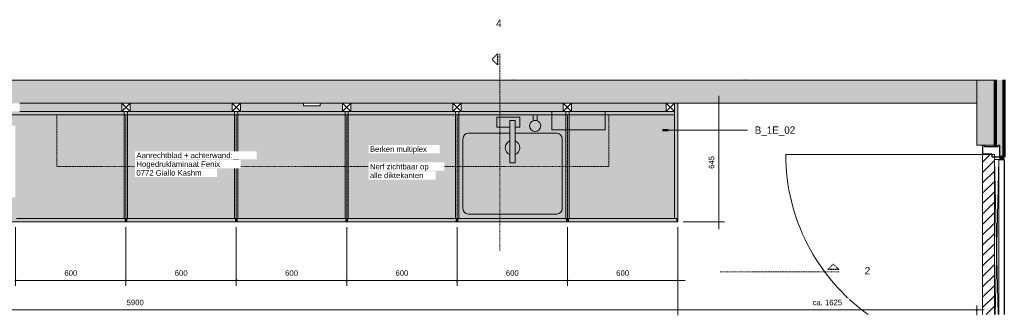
# Model space of a CAD drawing. Header units: millimetres. Extents: x -41613 to -506, y -9518 to 44768.
# Tile 11 of 11: x -37304 to -31952, y 43159 to 44767. Entities that reach past the tile are written whole.
import ezdxf

# ---------------------------------------------------------------- set-up
doc = ezdxf.new("R2010")
doc.units = ezdxf.units.MM
for name, pattern in [('Dash Small', [6.35, 3.175, -3.175]), ('Dash_2_', [6.35, 3.175, -3.175]), ('Hidden', [7.14375, 4.7625, -2.38125]), ('Overhead xxSmall', [2.579688, 1.5875, -0.992188])]:
    doc.linetypes.add(name, pattern=pattern)
for name, color, linetype, lineweight in [('0-1', 7, 'Continuous', 5), ('A----M-', 8, 'Continuous', 5), ('A----M--20', 8, 'Continuous', 5), ('A09-C---1', 8, 'Dash_2_', 13), ('A09-C---2', 135, 'Dash_2_', 25), ('A09-C---3', 8, 'Dash_2_', 5), ('A09-NT--1', 7, 'Continuous', 13), ('A09-NT--2', 170, 'Continuous', 50), ('A09-NT--3', 210, 'Continuous', 13), ('A29-----1', 9, 'Continuous', 5), ('A29-----2', 7, 'Continuous', 13), ('A29-----3', 90, 'Continuous', 70), ('A31-----1', 50, 'Continuous', 9), ('A31-----2', 250, 'Continuous', 25), ('A31-----3', 140, 'Continuous', 9), ('A312----1', 7, 'Continuous', 13), ('A69-----1', 55, 'Continuous', 5), ('A79-Y--', 8, 'Continuous', 13), ('A79-Y---1', 8, 'Continuous', 5), ('A99-----1', 1, 'Continuous', 13), ('A99-----2', 1, 'Dash Small', 5), ('A99-----3', 1, 'Overhead xxSmall', 13), ('Detail Items', 1, 'Continuous', 5), ('Detail Items-1', 7, 'Continuous', 13), ('Detail Items-2', 50, 'Continuous', 9), ('Detail Items-3', 1, 'Continuous', 9), ('Detail Items-4', 10, 'Continuous', 5), ('Detail Items-5', 1, 'Hidden', 5), ('walls-1', 254, 'Continuous', 5)]:
    doc.layers.add(name, color=color, linetype=linetype, lineweight=lineweight)
doc.styles.add('Arial', font='arial.ttf', dxfattribs={"height": 40})
doc.styles.add('Arial_1', font='arial.ttf', dxfattribs={"height": 30})
doc.styles.add('SHL-Book-TT_B', font='txt', dxfattribs={"height": 40})
doc.dimstyles.new('TD_Diagonal_1_5_mm', dxfattribs={"dimscale": 304.8, "dimtxt": 30.607782, "dimasz": 0.026247, "dimexe": 0.098425, "dimexo": 0.098425, "dimgap": 0.052493, "dimtad": 1, "dimdec": 0, "dimzin": 0, "dimdsep": 46, "dimtxsty": 'Arial_1', "dimblk1": 'OBLIQUE', "dimblk2": 'OBLIQUE', "dimsah": 1, "dimcen": 0.09, "dimdle": 0.131234, "dimazin": 2, "dimtfac": 1, "dimtdec": 4, "dimtix": 1, "dimtmove": 0, "dimatfit": 3, "dimfxl": 1, "dimtvp": 1, "dimtfill": 1, "dimtolj": 1, "dimtzin": 0, "dimarcsym": 2})
pattern_1 = [(45, (-74507.788, -708.147), (-19.999808, 19.999808), []), (45, (-74490.788, -708.147), (-19.999808, 19.999808), []), (45, (-74489.788, -708.147), (-19.999808, 19.999808), []), (45, (-74488.788, -708.147), (-19.999808, 19.999808), []), (45, (-74487.788, -708.147), (-19.999808, 19.999808), []), (45, (-74486.788, -708.147), (-19.999808, 19.999808), []), (45, (-74485.788, -708.147), (-19.999808, 19.999808), []), (45, (-74484.788, -708.147), (-19.999808, 19.999808), [])]

# ---------------------------------------------------------------- blocks, each defined once
blk = doc.blocks.new('NLRS_32_10_DO_WB_houten kozijn enkele deur_gen_ABT - 67x90_1070x2315_dichtedeur_akoestisch bekleed_zelfsluitend-18601273-Pantry MFZ - Plan view')
at = {"layer": 'A31-----2'}
for p, q in [((-32067.6, 44085.4), (-32059.6, 44085.4)), ((-32067.6, 44035.4), (-32067.6, 44085.4)), ((-32059.6, 44085.4), (-32059.6, 44077.4)), ((-32059.6, 44077.4), (-31985.6, 44077.4)), ((-31985.6, 44085.4), (-31977.6, 44085.4)), ((-31985.6, 44077.4), (-31985.6, 44085.4)), ((-31977.6, 44085.4), (-31977.6, 44018.4)), ((-32017.6, 44035.4), (-32067.6, 44035.4)), ((-32017.6, 44018.4), (-32017.6, 44035.4)), ((-31977.6, 44018.4), (-32017.6, 44018.4))]:
    blk.add_line(p, q, dxfattribs=at)
blk = doc.blocks.new('NLRS_30_00_DO_UN_deur met akoestische panelen_binnendraaiend_gen_ABT - dichte deur-16680598-Pantry MFZ - Plan view')
at = {"layer": 'Detail Items-3'}
h = blk.add_hatch(dxfattribs=at)
h.set_pattern_fill('FP_1', color=256, style=0, pattern_type=2)
h.set_pattern_definition([(45, (-74507.79, -708.147), (-28.28427, 28.28427), [])])
h.paths.add_polyline_path([(-32069.6, 43163.2), (-32005.6, 43163.2), (-32005.6, 44033.4), (-32069.6, 44033.4), (-32069.6, 43801.4)])
at = {"layer": 'A31-----2'}
for p, q in [((-31980.6, 44006.4), (-31951.6, 44006.4)), ((-31951.6, 44006.4), (-31951.6, 43163.2))]:
    blk.add_line(p, q, dxfattribs=at)
at = {"layer": 'A312----1'}
for p, q in [((-32069.6, 44033.4), (-32005.6, 44033.4)), ((-32069.6, 43163.2), (-32069.6, 44033.4)), ((-32005.6, 44033.4), (-32005.6, 44006.4))]:
    blk.add_line(p, q, dxfattribs=at)
at = {"layer": 'Detail Items-1'}
for p, q in [((-31980.6, 44006.4), (-32005.6, 44006.4)), ((-32005.6, 44006.4), (-32005.6, 43163.2)), ((-31980.6, 43163.2), (-31980.6, 44006.4))]:
    blk.add_line(p, q, dxfattribs=at)
at = {"layer": 'Detail Items-2'}
for p, q in [((-32069.6, 44033.4), (-33139.6, 44033.4)), ((-32069.6, 44033.4), (-32069.6, 43163.2)), ((-32005.6, 44006.4), (-31984.9, 43163.2)), ((-31980.6, 44006.4), (-32001.4, 43163.2))]:
    blk.add_line(p, q, dxfattribs=at)
blk.add_arc((-32069.6, 44033.4), 1070, 180, 234.4869, dxfattribs=at)
blk = doc.blocks.new('NLRS_32_20_DO_deur in glazen wand - glazen deur_MA_01-18601276-Pantry MFZ - Plan view')
at = {"layer": 'A31-----3'}
h = blk.add_hatch(color=256, dxfattribs=at)
h.paths.add_polyline_path([(-39753.6, 44352.5), (-39753.6, 44435.3), (-39798.1, 44435.3), (-39798.1, 44352.5)])
h.paths.add_polyline_path([(-40695.1, 44352.5), (-40695.1, 44435.3), (-40739.6, 44435.3), (-40739.6, 44352.5)])
at = {"layer": 'A31-----1'}
for p, q in [((-39798.1, 44435.3), (-40695.1, 44435.3)), ((-40695.1, 44352.5), (-39798.1, 44352.5))]:
    blk.add_line(p, q, dxfattribs=at)
at = {"layer": 'A31-----2'}
for p, q in [((-40739.6, 44439.6), (-40739.6, 44436.9)), ((-40739.6, 44436.9), (-39753.6, 44436.9)), ((-40739.6, 44435.3), (-40739.6, 44352.5)), ((-40695.1, 44435.3), (-40739.6, 44435.3)), ((-40695.1, 44352.5), (-40695.1, 44435.3)), ((-39753.6, 44435.3), (-39798.1, 44435.3)), ((-39798.1, 44435.3), (-39798.1, 44352.5)), ((-39753.6, 44436.9), (-39753.6, 44439.6)), ((-39753.6, 44352.5), (-39753.6, 44435.3)), ((-40739.6, 44352.5), (-40695.1, 44352.5)), ((-40739.6, 44350.9), (-40739.6, 44343.9)), ((-39753.6, 44350.9), (-40739.6, 44350.9)), ((-40739.6, 44343.9), (-39753.6, 44343.9)), ((-39798.1, 44352.5), (-39753.6, 44352.5)), ((-39753.6, 44343.9), (-39753.6, 44350.9))]:
    blk.add_line(p, q, dxfattribs=at)
blk = doc.blocks.new('Rectangular Mullion - 00_maars_horizon-6610511-Pantry MFZ - Plan view')
at = {"layer": 'A31-----3'}
h = blk.add_hatch(dxfattribs=at)
h.set_pattern_fill('FP_2', color=256, style=0, pattern_type=2)
h.set_pattern_definition(pattern_1)
h.paths.add_polyline_path([(-41201.6, 44374.9), (-41201.6, 44412.9), (-41231.6, 44412.9), (-41231.6, 44374.9)])
at = {"layer": 'A31-----2'}
for p, q in [((-41201.6, 44412.9), (-41231.6, 44412.9)), ((-41231.6, 44412.9), (-41231.6, 44374.9)), ((-41231.6, 44374.9), (-41201.6, 44374.9)), ((-41201.6, 44374.9), (-41201.6, 44412.9))]:
    blk.add_line(p, q, dxfattribs=at)
blk = doc.blocks.new('Rectangular Mullion - 00_maars_horizon-7101494-Pantry MFZ - Plan view')
at = {"layer": 'A31-----3'}
h = blk.add_hatch(dxfattribs=at)
h.set_pattern_fill('FP_2', color=256, style=0, pattern_type=2)
h.set_pattern_definition(pattern_1)
h.paths.add_polyline_path([(-39716.6, 44374.9), (-39716.6, 44412.9), (-39746.6, 44412.9), (-39746.6, 44374.9)])
at = {"layer": 'A31-----2'}
for p, q in [((-39716.6, 44412.9), (-39746.6, 44412.9)), ((-39746.6, 44412.9), (-39746.6, 44374.9)), ((-39746.6, 44374.9), (-39716.6, 44374.9)), ((-39716.6, 44374.9), (-39716.6, 44412.9))]:
    blk.add_line(p, q, dxfattribs=at)
blk = doc.blocks.new('Rectangular Mullion - 00_maars_horizon_onder_profiel-14261393-Pantry MFZ - Plan view')
at = {"layer": 'A31-----1'}
for p, q in [((-41201.6, 44412.9), (-40746.6, 44412.9)), ((-40746.6, 44374.9), (-41201.6, 44374.9)), ((-40746.6, 44412.9), (-40746.6, 44399.9)), ((-40746.6, 44387.9), (-40746.6, 44374.9))]:
    blk.add_line(p, q, dxfattribs=at)
blk = doc.blocks.new('HSR-D_ABT_ARCH_Interieur_rvt-1-Pantry MFZ - Plan view')
at = {"layer": 'A29-----1'}
for points in [[(-41341.6, 44312.9), (-41241.6, 44312.9), (-41241.6, 44439.6), (-41341.6, 44439.6)], [(-39606.6, 44437.9), (-39606.7, 44439.6), (-39706.6, 44439.6), (-39706.6, 44437.9), (-39656.6, 44437.9)], [(-32380.5, 44312.9), (-32101.7, 44312.9), (-32101.7, 44437.9), (-39706.6, 44437.9), (-39706.6, 44312.9), (-32979.9, 44312.9)], [(-36401.7, 44437.9), (-36401.7, 44439.6), (-36501.7, 44439.6), (-36501.7, 44437.9)], [(-32001.7, 44437.9), (-32001.7, 44439.6), (-32101.7, 44439.6), (-32101.7, 44437.9), (-32051.7, 44437.9)], [(-32001.6, 44085.4), (-32001.7, 44437.9), (-32101.6, 44437.9), (-32101.6, 44085.4), (-32005.6, 44085.4)], [(-41241.6, 43163.2), (-41241.6, 44312.9), (-41341.6, 44312.9), (-41341.6, 43163.2)]]:
    blk.add_hatch(color=256, dxfattribs=at).paths.add_polyline_path(points)
at = {"layer": 'walls-1'}
blk.add_hatch(color=256, dxfattribs=at).paths.add_polyline_path([(-31951.6, 44018.4), (-31951.6, 44439.6), (-32001.6, 44439.6), (-32001.6, 44077.4), (-31985.6, 44077.4), (-31985.6, 44085.4), (-31977.6, 44085.4), (-31977.6, 44018.4)])
at = {"layer": 'A29-----2'}
for p, q in [((-41341.6, 44439.6), (-41341.6, 44312.9)), ((-41241.6, 44312.9), (-41241.6, 44439.6)), ((-39706.6, 44439.6), (-39706.6, 44437.9)), ((-39706.6, 44437.9), (-39706.6, 44312.9)), ((-39706.6, 44437.9), (-39656.6, 44437.9)), ((-39656.6, 44437.9), (-39606.6, 44437.9)), ((-39606.6, 44437.9), (-39606.6, 44439.6)), ((-36501.7, 44437.9), (-39606.6, 44437.9)), ((-36501.7, 44439.6), (-36501.7, 44437.9)), ((-36501.7, 44437.9), (-36401.7, 44437.9)), ((-36401.7, 44437.9), (-36401.7, 44439.6)), ((-32101.7, 44437.9), (-36401.7, 44437.9)), ((-32101.7, 44439.6), (-32101.7, 44437.9)), ((-32101.7, 44312.9), (-32101.7, 44437.9)), ((-32101.7, 44437.9), (-32051.7, 44437.9)), ((-32101.6, 44437.9), (-32101.6, 44085.4)), ((-32051.6, 44437.9), (-32101.6, 44437.9)), ((-32051.7, 44437.9), (-32001.7, 44437.9)), ((-32001.6, 44437.9), (-32051.6, 44437.9)), ((-32001.7, 44437.9), (-32001.7, 44439.6)), ((-32001.6, 44085.4), (-32001.6, 44437.9)), ((-40746.6, 44399.9), (-41201.6, 44399.9)), ((-41201.6, 44399.9), (-41201.6, 44387.9)), ((-41201.6, 44387.9), (-40746.6, 44387.9)), ((-40746.6, 44387.9), (-40746.6, 44399.9)), ((-41341.6, 44312.9), (-41241.6, 44312.9)), ((-41341.6, 44312.9), (-41341.6, 43163.2)), ((-41241.6, 44312.9), (-41341.6, 44312.9)), ((-41241.6, 43163.2), (-41241.6, 44312.9)), ((-39706.6, 44312.9), (-39608.6, 44312.9)), ((-39563.6, 44312.9), (-39079.1, 44312.9)), ((-39034.1, 44312.9), (-38549.1, 44312.9)), ((-38504.1, 44312.9), (-37949.1, 44312.9)), ((-37904.1, 44312.9), (-37349.1, 44312.9)), ((-37304.1, 44312.9), (-36749.1, 44312.9)), ((-36704.1, 44312.9), (-36149.1, 44312.9)), ((-36104.1, 44312.9), (-35549.1, 44312.9)), ((-35504.1, 44312.9), (-34949.1, 44312.9)), ((-34904.1, 44312.9), (-34349.1, 44312.9)), ((-34304.1, 44312.9), (-33789.6, 44312.9)), ((-33744.6, 44312.9), (-32101.7, 44312.9)), ((-32101.6, 44085.4), (-32067.6, 44085.4)), ((-32059.6, 44085.4), (-32051.6, 44085.4)), ((-32051.6, 44085.4), (-32001.6, 44085.4))]:
    blk.add_line(p, q, dxfattribs=at)
at = {"layer": 'A29-----3'}
for p, q in [((-32001.6, 44439.6), (-32001.6, 44077.4)), ((-31951.6, 44018.4), (-31951.6, 44439.6)), ((-31977.6, 44018.4), (-31951.6, 44018.4))]:
    blk.add_line(p, q, dxfattribs=at)
at = {"layer": 'A31-----1'}
for name in ['NLRS_32_20_DO_deur in glazen wand - glazen deur_MA_01-18601276-Pantry MFZ - Plan view', 'Rectangular Mullion - 00_maars_horizon-6610511-Pantry MFZ - Plan view', 'Rectangular Mullion - 00_maars_horizon_onder_profiel-14261393-Pantry MFZ - Plan view', 'Rectangular Mullion - 00_maars_horizon-7101494-Pantry MFZ - Plan view', 'NLRS_32_10_DO_WB_houten kozijn enkele deur_gen_ABT - 67x90_1070x2315_dichtedeur_akoestisch bekleed_zelfsluitend-18601273-Pantry MFZ - Plan view', 'NLRS_30_00_DO_UN_deur met akoestische panelen_binnendraaiend_gen_ABT - dichte deur-16680598-Pantry MFZ - Plan view']:
    blk.add_blockref(name, (0, 0), dxfattribs=at)
blk = doc.blocks.new('723 AUDO co chair trolley - 723 AUDO co chair trolley-9185910-Pantry MFZ - Plan view')
at = {"layer": 'A79-Y--'}
for p, q in [((-32733.8, 44439.6), (-32733.8, 44437.9)), ((-32103.8, 44437.9), (-32103.8, 44439.6))]:
    blk.add_line(p, q, dxfattribs=at)
for points in [[(-32730.9, 44437.8), (-32730.5, 44438.2), (-32730, 44438.7), (-32729.4, 44439.3), (-32729.3, 44439.5)], [(-32106.7, 44437.8), (-32107.1, 44438.2), (-32107.6, 44438.7), (-32108.2, 44439.3), (-32108.3, 44439.5)]]:
    blk.add_open_spline(points, degree=3, knots=[0.17335987, 0.17335987, 0.17335987, 0.17335987, 0.20833333, 0.21823467, 0.21823467, 0.21823467, 0.21823467], dxfattribs=at)
blk = doc.blocks.new('723 AUDO co chair trolley - 723 AUDO co chair trolley-V1-Pantry MFZ - Plan view')
at = {"layer": 'A79-Y--'}
for p, q in [((-34623.8, 44439.6), (-34623.8, 44437.9)), ((-33993.8, 44437.9), (-33993.8, 44439.6))]:
    blk.add_line(p, q, dxfattribs=at)
for points in [[(-34620.5, 44437.8), (-34620.2, 44438), (-34619.7, 44438.5), (-34619.1, 44439.1), (-34618.8, 44439.5), (-34618.7, 44439.5)], [(-33997.1, 44437.8), (-33997.4, 44438), (-33997.9, 44438.5), (-33998.5, 44439.1), (-33998.8, 44439.5), (-33998.9, 44439.5)]]:
    blk.add_open_spline(points, degree=3, knots=[0.18668868, 0.18668868, 0.18668868, 0.18668868, 0.20833333, 0.22916667, 0.23156349, 0.23156349, 0.23156349, 0.23156349], dxfattribs=at)
blk = doc.blocks.new('Electrical wall socket - Wall socket_Double WCD-17077541-Pantry MFZ - Plan view')
at = {"layer": 'A69-----1'}
for p, q in [((-38268, 44312.9), (-38268, 44297.9)), ((-38178, 44297.9), (-38268, 44297.9)), ((-38178, 44312.9), (-38178, 44297.9))]:
    blk.add_line(p, q, dxfattribs=at)
blk = doc.blocks.new('717 Paper Dispenser - 717 Paper Dispenser-18297893-Pantry MFZ - Plan view')
at = {"layer": 'A79-Y---1'}
for p, q in [((-34121.9, 44267.8), (-34411.9, 44267.8)), ((-34411.9, 44267.8), (-34411.9, 44167.8)), ((-34121.9, 44167.8), (-34121.9, 44267.8)), ((-34411.9, 44167.8), (-34121.9, 44167.8))]:
    blk.add_line(p, q, dxfattribs=at)
blk = doc.blocks.new('717 Toilet Dispenser Exclusive - 717 Toilet Dispenser Exclusive-18372197-Pantry MFZ - Plan view')
at = {"layer": 'A79-Y---1'}
for p, q in [((-34511.9, 44249.9), (-34491.9, 44249.9)), ((-34511.9, 44217.1), (-34511.9, 44249.9)), ((-34491.9, 44249.9), (-34491.9, 44217.1))]:
    blk.add_line(p, q, dxfattribs=at)
for start, end in [(109.4712, 180), (70.5288, 109.4712), (0, 70.5288), (180, 0)]:
    blk.add_arc((-34501.9, 44188.9), 30, start, end, dxfattribs=at)
blk = doc.blocks.new('Afstandsklods - Afstandsklods-13479953-Pantry MFZ - Plan view')
at = {"layer": 'Detail Items'}
for p, q in [((-39608.6, 44312.9), (-39608.6, 44267.9)), ((-39563.6, 44312.9), (-39608.6, 44312.9)), ((-39608.6, 44267.9), (-39563.6, 44312.9)), ((-39563.6, 44267.9), (-39608.6, 44312.9)), ((-39563.6, 44267.9), (-39608.6, 44267.9)), ((-39563.6, 44312.9), (-39563.6, 44267.9))]:
    blk.add_line(p, q, dxfattribs=at)
at = {"layer": 'Detail Items-5'}
for p, q in [((-39563.6, 44312.9), (-39608.6, 44312.9)), ((-39608.6, 44312.9), (-39608.6, 44267.9)), ((-39608.6, 44312.9), (-39563.6, 44267.9)), ((-39608.6, 44267.9), (-39563.6, 44312.9)), ((-39608.6, 44267.9), (-39563.6, 44267.9)), ((-39563.6, 44267.9), (-39563.6, 44312.9))]:
    blk.add_line(p, q, dxfattribs=at)
blk = doc.blocks.new('Detail View - Detail - Detail Number-13476530-Pantry MFZ - Plan view')
at = {"layer": 'A09-C---2'}
for p, q in [((-41435.4, 43407.4), (-41405.4, 43437.4)), ((-41375.4, 43407.4), (-41405.4, 43437.4)), ((-41435.4, 43407.4), (-41375.4, 43407.4))]:
    blk.add_line(p, q, dxfattribs=at)
blk = doc.blocks.new('DIMBLOCK1-Pantry MFZ - Plan view')
at = {"layer": 'A----M--20'}
for p, q in [((-34326.6, 43637.9), (-34326.6, 43318.6)), ((-34326.6, 43348.6), (-34326.6, 43637.9)), ((-33726.6, 43637.9), (-33726.6, 43318.6)), ((-33726.6, 43348.6), (-33726.6, 43637.9)), ((-33686.6, 43348.6), (-34326.6, 43348.6))]:
    blk.add_line(p, q, dxfattribs=at)
at = {"layer": 'A----M--20', "lineweight": 35}
for p, q in [((-34326.6, 43348.6), (-34330.6, 43344.6)), ((-34326.6, 43348.6), (-34322.6, 43352.6)), ((-33726.6, 43348.6), (-33730.6, 43344.6)), ((-33726.6, 43348.6), (-33722.6, 43352.6))]:
    blk.add_line(p, q, dxfattribs=at)
at = {"layer": 'A----M--20', "color": 0, "insert": (-34061.2, 43403.6), "char_height": 30, "width": 83.065, "attachment_point": 1, "line_spacing_factor": 0.941778, "style": 'Arial_1', "bg_fill": 3, "box_fill_scale": 1.25, "bg_fill_color": 256, "bg_fill_true_color": 13158600, "bg_fill_transparency": 0}
blk.add_mtext('600', dxfattribs=at)
blk = doc.blocks.new('_Oblique')
at = {"color": 0, "linetype": 'ByBlock', "lineweight": -2}
blk.add_line((-0.5, -0.5), (0.5, 0.5), dxfattribs=at)
blk = doc.blocks.new('DIMBLOCK2-Pantry MFZ - Plan view')
at = {"layer": 'A----M--20'}
for p, q in [((-34926.6, 43637.9), (-34926.6, 43318.6)), ((-34926.6, 43348.6), (-34926.6, 43637.9)), ((-34326.6, 43637.9), (-34326.6, 43318.6)), ((-34326.6, 43348.6), (-34326.6, 43637.9)), ((-34326.6, 43348.6), (-34926.6, 43348.6))]:
    blk.add_line(p, q, dxfattribs=at)
at = {"layer": 'A----M--20', "lineweight": 35}
for p, q in [((-34926.6, 43348.6), (-34930.6, 43344.6)), ((-34926.6, 43348.6), (-34922.6, 43352.6)), ((-34326.6, 43348.6), (-34330.6, 43344.6)), ((-34326.6, 43348.6), (-34322.6, 43352.6))]:
    blk.add_line(p, q, dxfattribs=at)
at = {"layer": 'A----M--20', "color": 0, "insert": (-34661.2, 43403.6), "char_height": 30, "width": 83.065, "attachment_point": 1, "line_spacing_factor": 0.941778, "style": 'Arial_1', "bg_fill": 3, "box_fill_scale": 1.25, "bg_fill_color": 256, "bg_fill_true_color": 13158600, "bg_fill_transparency": 0}
blk.add_mtext('600', dxfattribs=at)
blk = doc.blocks.new('DIMBLOCK3-Pantry MFZ - Plan view')
at = {"layer": 'A----M--20'}
for p, q in [((-35526.6, 43637.9), (-35526.6, 43318.6)), ((-35526.6, 43348.6), (-35526.6, 43637.9)), ((-34926.6, 43637.9), (-34926.6, 43318.6)), ((-34926.6, 43348.6), (-34926.6, 43637.9)), ((-34926.6, 43348.6), (-35526.6, 43348.6))]:
    blk.add_line(p, q, dxfattribs=at)
at = {"layer": 'A----M--20', "lineweight": 35}
for p, q in [((-35526.6, 43348.6), (-35530.6, 43344.6)), ((-35526.6, 43348.6), (-35522.6, 43352.6)), ((-34926.6, 43348.6), (-34930.6, 43344.6)), ((-34926.6, 43348.6), (-34922.6, 43352.6))]:
    blk.add_line(p, q, dxfattribs=at)
at = {"layer": 'A----M--20', "color": 0, "insert": (-35261.2, 43403.6), "char_height": 30, "width": 83.065, "attachment_point": 1, "line_spacing_factor": 0.941778, "style": 'Arial_1', "bg_fill": 3, "box_fill_scale": 1.25, "bg_fill_color": 256, "bg_fill_true_color": 13158600, "bg_fill_transparency": 0}
blk.add_mtext('600', dxfattribs=at)
blk = doc.blocks.new('DIMBLOCK4-Pantry MFZ - Plan view')
at = {"layer": 'A----M--20'}
for p, q in [((-36126.6, 43637.9), (-36126.6, 43318.6)), ((-36126.6, 43348.6), (-36126.6, 43637.9)), ((-35526.6, 43637.9), (-35526.6, 43318.6)), ((-35526.6, 43348.6), (-35526.6, 43637.9)), ((-35526.6, 43348.6), (-36126.6, 43348.6))]:
    blk.add_line(p, q, dxfattribs=at)
at = {"layer": 'A----M--20', "lineweight": 35}
for p, q in [((-36126.6, 43348.6), (-36130.6, 43344.6)), ((-36126.6, 43348.6), (-36122.6, 43352.6)), ((-35526.6, 43348.6), (-35530.6, 43344.6)), ((-35526.6, 43348.6), (-35522.6, 43352.6))]:
    blk.add_line(p, q, dxfattribs=at)
at = {"layer": 'A----M--20', "color": 0, "insert": (-35861.2, 43403.6), "char_height": 30, "width": 83.065, "attachment_point": 1, "line_spacing_factor": 0.941778, "style": 'Arial_1', "bg_fill": 3, "box_fill_scale": 1.25, "bg_fill_color": 256, "bg_fill_true_color": 13158600, "bg_fill_transparency": 0}
blk.add_mtext('600', dxfattribs=at)
blk = doc.blocks.new('DIMBLOCK5-Pantry MFZ - Plan view')
at = {"layer": 'A----M--20'}
for p, q in [((-36726.6, 43637.9), (-36726.6, 43318.6)), ((-36726.6, 43348.6), (-36726.6, 43637.9)), ((-36126.6, 43637.9), (-36126.6, 43318.6)), ((-36126.6, 43348.6), (-36126.6, 43637.9)), ((-36126.6, 43348.6), (-36726.6, 43348.6))]:
    blk.add_line(p, q, dxfattribs=at)
at = {"layer": 'A----M--20', "lineweight": 35}
for p, q in [((-36726.6, 43348.6), (-36730.6, 43344.6)), ((-36726.6, 43348.6), (-36722.6, 43352.6)), ((-36126.6, 43348.6), (-36130.6, 43344.6)), ((-36126.6, 43348.6), (-36122.6, 43352.6))]:
    blk.add_line(p, q, dxfattribs=at)
at = {"layer": 'A----M--20', "color": 0, "insert": (-36461.2, 43403.6), "char_height": 30, "width": 83.065, "attachment_point": 1, "line_spacing_factor": 0.941778, "style": 'Arial_1', "bg_fill": 3, "box_fill_scale": 1.25, "bg_fill_color": 256, "bg_fill_true_color": 13158600, "bg_fill_transparency": 0}
blk.add_mtext('600', dxfattribs=at)
blk = doc.blocks.new('DIMBLOCK6-Pantry MFZ - Plan view')
at = {"layer": 'A----M--20'}
for p, q in [((-37326.6, 43637.9), (-37326.6, 43318.6)), ((-37326.6, 43348.6), (-37326.6, 43637.9)), ((-36726.6, 43637.9), (-36726.6, 43318.6)), ((-36726.6, 43348.6), (-36726.6, 43637.9)), ((-36726.6, 43348.6), (-37326.6, 43348.6))]:
    blk.add_line(p, q, dxfattribs=at)
at = {"layer": 'A----M--20', "lineweight": 35}
for p, q in [((-37326.6, 43348.6), (-37330.6, 43344.6)), ((-37326.6, 43348.6), (-37322.6, 43352.6)), ((-36726.6, 43348.6), (-36730.6, 43344.6)), ((-36726.6, 43348.6), (-36722.6, 43352.6))]:
    blk.add_line(p, q, dxfattribs=at)
at = {"layer": 'A----M--20', "color": 0, "insert": (-37061.2, 43403.6), "char_height": 30, "width": 83.065, "attachment_point": 1, "line_spacing_factor": 0.941778, "style": 'Arial_1', "bg_fill": 3, "box_fill_scale": 1.25, "bg_fill_color": 256, "bg_fill_true_color": 13158600, "bg_fill_transparency": 0}
blk.add_mtext('600', dxfattribs=at)
blk = doc.blocks.new('DIMBLOCK12-Pantry MFZ - Plan view')
at = {"layer": 'A----M--20'}
for p, q in [((-33503.5, 43627.9), (-33503.5, 44352.9)), ((-33479.1, 44312.9), (-33533.5, 44312.9)), ((-33503.5, 44312.9), (-33479.1, 44312.9)), ((-33696.6, 43667.9), (-33473.5, 43667.9)), ((-33503.5, 43667.9), (-33696.6, 43667.9))]:
    blk.add_line(p, q, dxfattribs=at)
at = {"layer": 'A----M--20', "lineweight": 35}
for p, q in [((-33503.5, 44312.9), (-33507.5, 44316.9)), ((-33503.5, 44312.9), (-33499.5, 44308.9)), ((-33503.5, 43667.9), (-33507.5, 43671.9)), ((-33503.5, 43667.9), (-33499.5, 43663.9))]:
    blk.add_line(p, q, dxfattribs=at)
at = {"layer": 'A----M--20', "color": 0, "insert": (-33558.4, 43955.8), "char_height": 30, "width": 83.065, "attachment_point": 1, "rotation": 90, "line_spacing_factor": 0.941778, "style": 'Arial_1', "bg_fill": 3, "box_fill_scale": 1.25, "bg_fill_color": 256, "bg_fill_true_color": 13158600, "bg_fill_transparency": 0}
blk.add_mtext('645', dxfattribs=at)
blk = doc.blocks.new('DIMBLOCK13-Pantry MFZ - Plan view')
at = {"layer": 'A----M--20'}
for p, q in [((-33726.6, 43637.9), (-33726.6, 43158.6)), ((-33726.6, 43188.6), (-33726.6, 43637.9)), ((-32101.6, 43213), (-32101.6, 43158.6)), ((-32101.6, 43188.6), (-32101.6, 43213)), ((-32061.6, 43188.6), (-33726.6, 43188.6))]:
    blk.add_line(p, q, dxfattribs=at)
at = {"layer": 'A----M--20', "lineweight": 35}
for p, q in [((-33726.6, 43188.6), (-33730.6, 43184.6)), ((-33726.6, 43188.6), (-33722.6, 43192.6)), ((-32101.6, 43188.6), (-32105.6, 43184.6)), ((-32101.6, 43188.6), (-32097.6, 43192.6))]:
    blk.add_line(p, q, dxfattribs=at)
at = {"layer": 'A----M--20', "color": 0, "insert": (-32994.2, 43243.6), "char_height": 30, "width": 192.123, "attachment_point": 1, "line_spacing_factor": 0.941778, "style": 'Arial_1', "bg_fill": 3, "box_fill_scale": 1.25, "bg_fill_color": 256, "bg_fill_true_color": 13158600, "bg_fill_transparency": 0}
blk.add_mtext('ca. 1625', dxfattribs=at)
blk = doc.blocks.new('DIMBLOCK14-Pantry MFZ - Plan view')
at = {"layer": 'A----M--20'}
for p, q in [((-39626.6, 43637.9), (-39626.6, 43158.6)), ((-39626.6, 43188.6), (-39626.6, 43637.9)), ((-33726.6, 43637.9), (-33726.6, 43158.6)), ((-33726.6, 43188.6), (-33726.6, 43637.9)), ((-33726.6, 43188.6), (-39666.6, 43188.6))]:
    blk.add_line(p, q, dxfattribs=at)
at = {"layer": 'A----M--20', "lineweight": 35}
for p, q in [((-39626.6, 43188.6), (-39630.6, 43184.6)), ((-39626.6, 43188.6), (-39622.6, 43192.6)), ((-33726.6, 43188.6), (-33730.6, 43184.6)), ((-33726.6, 43188.6), (-33722.6, 43192.6))]:
    blk.add_line(p, q, dxfattribs=at)
at = {"layer": 'A----M--20', "color": 0, "insert": (-36722.8, 43243.6), "char_height": 30, "width": 110.753, "attachment_point": 1, "line_spacing_factor": 0.941778, "style": 'Arial_1', "bg_fill": 3, "box_fill_scale": 1.25, "bg_fill_color": 256, "bg_fill_true_color": 13158600, "bg_fill_transparency": 0}
blk.add_mtext('5900', dxfattribs=at)

msp = doc.modelspace()

# ---------------------------------------------------------------- hatches: boundary and pattern name
at = {"layer": 'Detail Items-4'}
h = msp.add_hatch(color=256, dxfattribs=at)
h.paths.add_polyline_path([(-39626.6, 43667.9), (-33726.6, 43667.9), (-33726.6, 44312.9), (-33744.6, 44312.9), (-33744.6, 44267.9), (-33789.6, 44267.9), (-33789.6, 44312.9), (-34304.1, 44312.9), (-34304.1, 44267.9), (-34349.1, 44267.9), (-34349.1, 44312.9), (-34904.1, 44312.9), (-34904.1, 44267.9), (-34949.1, 44267.9), (-34949.1, 44312.9), (-35504.1, 44312.9), (-35504.1, 44267.9), (-35549.1, 44267.9), (-35549.1, 44312.9), (-35670.7, 44312.9), (-35670.7, 44297.9), (-35760.7, 44297.9), (-35760.7, 44312.9), (-36104.1, 44312.9), (-36104.1, 44267.9), (-36149.1, 44267.9), (-36149.1, 44312.9), (-36704.1, 44312.9), (-36704.1, 44267.9), (-36749.1, 44267.9), (-36749.1, 44312.9), (-37304.1, 44312.9), (-37304.1, 44267.9), (-37349.1, 44267.9), (-37349.1, 44312.9), (-37904.1, 44312.9), (-37904.1, 44267.9), (-37949.1, 44267.9), (-37949.1, 44312.9), (-38178, 44312.9), (-38178, 44297.9), (-38268, 44297.9), (-38268, 44312.9), (-38504.1, 44312.9), (-38504.1, 44267.9), (-38549.1, 44267.9), (-38549.1, 44312.9), (-39034.1, 44312.9), (-39034.1, 44267.9), (-39079.1, 44267.9), (-39079.1, 44312.9), (-39563.6, 44312.9), (-39563.6, 44267.9), (-39608.6, 44267.9), (-39608.6, 44312.9), (-39626.6, 44312.9), (-39626.6, 43759.4)])
h.paths.add_polyline_path([(-38959.2, 43759.4), (-39226.4, 43759.4), (-39226.4, 43822.7), (-39247.6, 43822.7), (-39247.6, 44212.1), (-38937, 44212.1), (-38937, 43822.7), (-38959.2, 43822.7), (-38959.2, 43779.4)])
h.paths.add_polyline_path([(-37924.6, 43799.9), (-37924.6, 44189.9), (-37328.6, 44189.9), (-37328.6, 43799.9), (-37775.4, 43799.9)])
h.paths.add_polyline_path([(-35377.6, 43969.3), (-37101.6, 43969.3), (-37101.6, 44249.9), (-34101.6, 44249.9), (-34101.6, 43969.3), (-34531.9, 43969.3)])
msp.add_hatch(color=256, dxfattribs=at).paths.add_polyline_path([(-37101.6, 43969.3), (-34101.6, 43969.3), (-34101.6, 44249.9), (-37101.6, 44249.9)])

# ---------------------------------------------------------------- linework, layer by layer
at = {"layer": 'A09-C---1'}
for p, q in [((-34694.3, 44581.7), (-34694.3, 43510.9)), ((-33496, 43395.2), (-32850.9, 43395.2))]:
    msp.add_line(p, q, dxfattribs=at)
at = {"layer": 'A09-NT--2'}
msp.add_line((-33809.2, 44166.5), (-33779.2, 44166.5), dxfattribs=at)
at = {"layer": 'A99-----1'}
for p, q in [((-36749.1, 44312.9), (-37304.1, 44312.9)), ((-36749.1, 44267.9), (-37304.1, 44267.9)), ((-36735.6, 43685.9), (-36735.6, 44267.9)), ((-36717.6, 44267.9), (-36717.6, 43685.9)), ((-36149.1, 44312.9), (-36704.1, 44312.9)), ((-36149.1, 44267.9), (-36704.1, 44267.9)), ((-36135.6, 43685.9), (-36135.6, 44267.9)), ((-36117.6, 44267.9), (-36117.6, 43685.9)), ((-35549.1, 44312.9), (-36104.1, 44312.9)), ((-35549.1, 44267.9), (-36104.1, 44267.9)), ((-35535.6, 43685.9), (-35535.6, 44267.9)), ((-35517.6, 44267.9), (-35517.6, 43685.9)), ((-34949.1, 44312.9), (-35504.1, 44312.9)), ((-34949.1, 44267.9), (-35504.1, 44267.9)), ((-34935.6, 43685.9), (-34935.6, 44267.9)), ((-34917.6, 44267.9), (-34917.6, 43685.9)), ((-34349.1, 44312.9), (-34904.1, 44312.9)), ((-34349.1, 44267.9), (-34904.1, 44267.9)), ((-34335.6, 43685.9), (-34335.6, 44267.9)), ((-34317.6, 43685.9), (-34317.6, 44267.9)), ((-33789.6, 44312.9), (-34304.1, 44312.9)), ((-33789.6, 44267.9), (-34304.1, 44267.9)), ((-33726.6, 44312.9), (-33744.6, 44312.9)), ((-33744.6, 43685.9), (-33744.6, 44267.9)), ((-33744.6, 43685.9), (-33744.6, 44267.9)), ((-33726.6, 43667.9), (-33726.6, 44312.9)), ((-33726.6, 43685.9), (-33726.6, 44312.9)), ((-33744.6, 44249.9), (-39608.6, 44249.9)), ((-34709.7, 44182.5), (-34709.6, 44237.5)), ((-34709.6, 44237.5), (-34584.8, 44237.5)), ((-34640, 43988.7), (-34640, 44218.7)), ((-34640, 44218.7), (-34610, 44218.7)), ((-34610, 44218.7), (-34610, 43988.7)), ((-34584.8, 44237.5), (-34584.8, 44182.5)), ((-34640, 44182.5), (-34709.7, 44182.5)), ((-34584.8, 44182.5), (-34610, 44182.5)), ((-34894.7, 44119.7), (-34894.7, 43739.7)), ((-34640, 44149.7), (-34864.7, 44149.7)), ((-34384.7, 44149.7), (-34610, 44149.7)), ((-34354.7, 43739.7), (-34354.7, 44119.7)), ((-34610, 43988.7), (-34640, 43988.7)), ((-36731.6, 43685.9), (-37321.6, 43685.9)), ((-36731.6, 43667.9), (-36731.6, 43685.9)), ((-36131.6, 43685.9), (-36721.6, 43685.9)), ((-36721.6, 43685.9), (-36721.6, 43667.9)), ((-36131.6, 43667.9), (-36131.6, 43685.9)), ((-35531.6, 43685.9), (-36121.6, 43685.9)), ((-36121.6, 43685.9), (-36121.6, 43667.9)), ((-35531.6, 43667.9), (-35531.6, 43685.9)), ((-34931.6, 43685.9), (-35521.6, 43685.9)), ((-35521.6, 43685.9), (-35521.6, 43667.9)), ((-34931.6, 43667.9), (-34931.6, 43685.9)), ((-34331.5, 43685.9), (-34921.6, 43685.9)), ((-34921.6, 43685.9), (-34921.6, 43667.9)), ((-34864.7, 43709.7), (-34384.7, 43709.7)), ((-34331.5, 43667.9), (-34331.5, 43685.9)), ((-33726.6, 43685.9), (-34321.4, 43685.9)), ((-34321.4, 43685.9), (-34321.4, 43667.9)), ((-33731.6, 43667.9), (-33731.6, 43685.9)), ((-39626.6, 43667.9), (-33726.6, 43667.9)), ((-33731.6, 43667.9), (-39626.6, 43667.9))]:
    msp.add_line(p, q, dxfattribs=at)
for centre, radius, start, end in [((-34864.7, 44119.7), 30, 90, 180), ((-34624.7, 44070.5), 40, 112.5346, 247.4654), ((-34624.7, 44070.5), 40, 291.5158, 68.4842), ((-34384.7, 44119.7), 30, 360, 90), ((-34864.7, 43739.7), 30, 180, 270), ((-34384.7, 43739.7), 30, 270, 360)]:
    msp.add_arc(centre, radius, start, end, dxfattribs=at)
at = {"layer": 'A99-----2'}
for p, q in [((-34101.6, 44249.9), (-37101.6, 44249.9)), ((-37101.6, 44249.9), (-37101.6, 43969.3)), ((-34101.6, 43969.3), (-34101.6, 44249.9)), ((-37101.6, 43969.3), (-34101.6, 43969.3))]:
    msp.add_line(p, q, dxfattribs=at)
at = {"layer": 'A99-----3'}
for p, q in [((-36726.6, 43667.9), (-36726.6, 44249.9)), ((-36126.6, 43667.9), (-36126.6, 44249.9)), ((-35526.6, 43667.9), (-35526.6, 44249.9)), ((-34926.6, 43667.9), (-34926.6, 44249.9)), ((-34326.6, 43667.9), (-34326.6, 44249.9))]:
    msp.add_line(p, q, dxfattribs=at)

# ---------------------------------------------------------------- block references
at = {"layer": '0-1'}
msp.add_blockref('HSR-D_ABT_ARCH_Interieur_rvt-1-Pantry MFZ - Plan view', (0, 0), dxfattribs=at)
at = {"layer": 'A09-C---2', "extrusion": (0, 0, -1), "rotation": 270.000000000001}
msp.add_blockref('Detail View - Detail - Detail Number-13476530-Pantry MFZ - Plan view', (-8700.9, 3146.3), dxfattribs=at)
at = {"layer": 'A09-C---2', "extrusion": (0, 0, -1)}
msp.add_blockref('Detail View - Detail - Detail Number-13476530-Pantry MFZ - Plan view', (74286.2, 0), dxfattribs=at)
at = {"layer": 'A69-----1'}
msp.add_blockref('Electrical wall socket - Wall socket_Double WCD-17077541-Pantry MFZ - Plan view', (2507.3, 0), dxfattribs=at)
at = {"layer": 'A79-Y--'}
for name, p in [('723 AUDO co chair trolley - 723 AUDO co chair trolley-V1-Pantry MFZ - Plan view', (0, 0)), ('723 AUDO co chair trolley - 723 AUDO co chair trolley-V1-Pantry MFZ - Plan view', (630, 0)), ('723 AUDO co chair trolley - 723 AUDO co chair trolley-9185910-Pantry MFZ - Plan view', (-630, 0)), ('723 AUDO co chair trolley - 723 AUDO co chair trolley-9185910-Pantry MFZ - Plan view', (0, 0))]:
    msp.add_blockref(name, p, dxfattribs=at)
at = {"layer": 'A79-Y---1'}
for name in ['717 Paper Dispenser - 717 Paper Dispenser-18297893-Pantry MFZ - Plan view', '717 Toilet Dispenser Exclusive - 717 Toilet Dispenser Exclusive-18372197-Pantry MFZ - Plan view']:
    msp.add_blockref(name, (0, 0), dxfattribs=at)
at = {"layer": 'Detail Items'}
for p in [(2859.5, 0), (3459.5, 0), (4059.5, 0), (4659.5, 0), (5259.5, 0), (5819, 0)]:
    msp.add_blockref('Afstandsklods - Afstandsklods-13479953-Pantry MFZ - Plan view', p, dxfattribs=at)

# ---------------------------------------------------------------- texts
at = {"layer": 'A09-C---3', "char_height": 40, "width": 38.481, "attachment_point": 1, "style": 'Arial'}
for s, insert in [('4', (-34714.6, 44767.4)), ('2', (-32711.1, 43421))]:
    msp.add_mtext(s, dxfattribs=dict(at, insert=insert))
at = {"layer": 'A09-NT--1', "insert": (-33308.2, 44186.5), "char_height": 40, "width": 288.608, "attachment_point": 1, "style": 'SHL-Book-TT_B'}
msp.add_mtext('B_1E_02', dxfattribs=at)

# ---------------------------------------------------------------- next in the draw order: texts
at = {"layer": 'A09-NT--1', "char_height": 30, "attachment_point": 1, "style": 'Arial_1', "bg_fill": 3, "box_fill_scale": 1.25, "bg_fill_color": 256, "bg_fill_true_color": 13158600, "bg_fill_transparency": 0}
for s, insert, width in [('Berken multiplex', (-35400.3, 44078.1), 371.983), ('Aanrechtblad + achterwand: ', (-36669.5, 44044.1), 646.16), ('Nerf zichtbaar op ', (-35400.3, 43982.9), 397.637)]:
    msp.add_mtext(s, dxfattribs=dict(at, insert=insert, width=width))

# ---------------------------------------------------------------- next in the draw order: dimensions: what is measured, and where the dimension line sits
at = {"layer": 'A----M-'}
dim = msp.add_linear_dim(base=(-34326.6, 43348.6), p1=(-33726.6, 43667.9), p2=(-34326.6, 43667.9), dimstyle='TD_Diagonal_1_5_mm', override={"dimpost": '<>', "dimfxl": 600}, dxfattribs=at)
dim.commit()
dim.dimension.update_dxf_attribs({"geometry": 'DIMBLOCK1-Pantry MFZ - Plan view', "text_midpoint": (-34026.6, 43379.9)})

# ---------------------------------------------------------------- next in the draw order: texts
at = {"layer": 'A09-NT--1', "char_height": 30, "attachment_point": 1, "style": 'Arial_1', "bg_fill": 3, "box_fill_scale": 1.25, "bg_fill_color": 256, "bg_fill_true_color": 13158600, "bg_fill_transparency": 0}
for s, insert, width in [('Hogedruklaminaat Fenix ', (-36669.5, 43996.5), 559.578), ('alle diktekanten', (-35400.3, 43935.2), 349.536)]:
    msp.add_mtext(s, dxfattribs=dict(at, insert=insert, width=width))

# ---------------------------------------------------------------- next in the draw order: dimensions: what is measured, and where the dimension line sits
at = {"layer": 'A----M-'}
dim = msp.add_linear_dim(base=(-33503.5, 44312.9), p1=(-33726.6, 43667.9), p2=(-33509.1, 44312.9), angle=90, dimstyle='TD_Diagonal_1_5_mm', override={"dimpost": '<>', "dimfxl": 680.637274}, dxfattribs=at)
dim.commit()
dim.dimension.update_dxf_attribs({"geometry": 'DIMBLOCK12-Pantry MFZ - Plan view', "text_midpoint": (-33534.8, 43990.4)})
dim = msp.add_linear_dim(base=(-34926.6, 43348.6), p1=(-34326.6, 43667.9), p2=(-34926.6, 43667.9), dimstyle='TD_Diagonal_1_5_mm', override={"dimpost": '<>', "dimfxl": 600}, dxfattribs=at)
dim.commit()
dim.dimension.update_dxf_attribs({"geometry": 'DIMBLOCK2-Pantry MFZ - Plan view', "text_midpoint": (-34626.6, 43379.9)})

# ---------------------------------------------------------------- next in the draw order: linework, layer by layer
at = {"layer": 'A09-NT--3'}
msp.add_line((-33809.2, 44166.5), (-33348.2, 44166.5), dxfattribs=at)

# ---------------------------------------------------------------- next in the draw order: texts
at = {"layer": 'A09-NT--1', "insert": (-36669.5, 43948.8), "char_height": 30, "width": 431.308, "attachment_point": 1, "style": 'Arial_1', "bg_fill": 3, "box_fill_scale": 1.25, "bg_fill_color": 256, "bg_fill_true_color": 13158600, "bg_fill_transparency": 0}
msp.add_mtext('0772 Giallo Kashm', dxfattribs=at)

# ---------------------------------------------------------------- next in the draw order: dimensions: what is measured, and where the dimension line sits
at = {"layer": 'A----M-'}
dim = msp.add_linear_dim(base=(-35526.6, 43348.6), p1=(-34926.6, 43667.9), p2=(-35526.6, 43667.9), dimstyle='TD_Diagonal_1_5_mm', override={"dimpost": '<>', "dimfxl": 600}, dxfattribs=at)
dim.commit()
dim.dimension.update_dxf_attribs({"geometry": 'DIMBLOCK3-Pantry MFZ - Plan view', "text_midpoint": (-35226.6, 43379.9)})
dim = msp.add_linear_dim(base=(-33726.6, 43188.6), p1=(-32101.6, 43183), p2=(-33726.6, 43667.9), angle=0, dimstyle='TD_Diagonal_1_5_mm', override={"dimpost": 'ca.<>', "dimfxl": 1695.805842}, dxfattribs=at)
dim.commit()
dim.dimension.update_dxf_attribs({"geometry": 'DIMBLOCK13-Pantry MFZ - Plan view', "text_midpoint": (-32914.1, 43219.9)})

# ---------------------------------------------------------------- next in the draw order: dimensions: what is measured, and where the dimension line sits
dim = msp.add_linear_dim(base=(-36126.6, 43348.6), p1=(-35526.6, 43667.9), p2=(-36126.6, 43667.9), dimstyle='TD_Diagonal_1_5_mm', override={"dimpost": '<>', "dimfxl": 600}, dxfattribs=at)
dim.commit()
dim.dimension.update_dxf_attribs({"geometry": 'DIMBLOCK4-Pantry MFZ - Plan view', "text_midpoint": (-35826.6, 43379.9)})

# ---------------------------------------------------------------- next in the draw order: dimensions: what is measured, and where the dimension line sits
dim = msp.add_linear_dim(base=(-36726.6, 43348.6), p1=(-36126.6, 43667.9), p2=(-36726.6, 43667.9), dimstyle='TD_Diagonal_1_5_mm', override={"dimpost": '<>', "dimfxl": 600}, dxfattribs=at)
dim.commit()
dim.dimension.update_dxf_attribs({"geometry": 'DIMBLOCK5-Pantry MFZ - Plan view', "text_midpoint": (-36426.6, 43379.9)})

# ---------------------------------------------------------------- next in the draw order: dimensions: what is measured, and where the dimension line sits
dim = msp.add_linear_dim(base=(-37326.6, 43348.6), p1=(-36726.6, 43667.9), p2=(-37326.6, 43667.9), dimstyle='TD_Diagonal_1_5_mm', override={"dimpost": '<>', "dimfxl": 600}, dxfattribs=at)
dim.commit()
dim.dimension.update_dxf_attribs({"geometry": 'DIMBLOCK6-Pantry MFZ - Plan view', "text_midpoint": (-37026.6, 43379.9)})

# ---------------------------------------------------------------- next in the draw order: dimensions: what is measured, and where the dimension line sits
dim = msp.add_linear_dim(base=(-39626.6, 43188.6), p1=(-33726.6, 43667.9), p2=(-39626.6, 43667.9), angle=0, dimstyle='TD_Diagonal_1_5_mm', override={"dimpost": '<>', "dimfxl": 5900}, dxfattribs=at)
dim.commit()
dim.dimension.update_dxf_attribs({"geometry": 'DIMBLOCK14-Pantry MFZ - Plan view', "text_midpoint": (-36676.6, 43219.9)})

doc.saveas('drawing.dxf')
